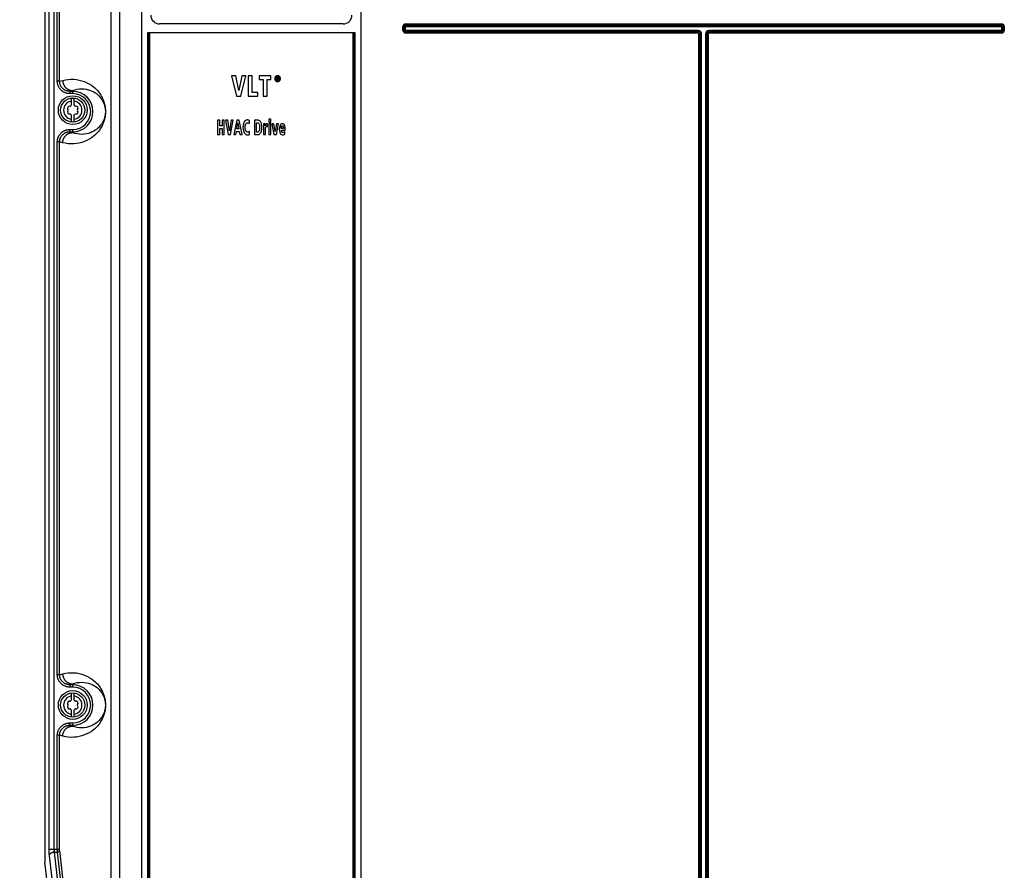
# Model space of a CAD drawing. Extents: x 0 to 594, y 0 to 420.
# Tile 8 of 73: x 66 to 134, y 189 to 248. Entities that reach past the tile are written whole.
import ezdxf

# ---------------------------------------------------------------- set-up
doc = ezdxf.new("R2010")
doc.units = 0
doc.header["$LTSCALE"] = 32.67
doc.layers.get('0').update_dxf_attribs({"linetype": 'CONTINUOUS'})
doc.layers.add('DATUM_AXIS', color=7, linetype='CONTINUOUS')
doc.styles.get("Standard").update_dxf_attribs({"font": 'txt', "width": 0.8})
doc.dimstyles.get("Standard").update_dxf_attribs({"dimtxt": 2.5, "dimasz": 2.5, "dimexe": 1.25, "dimexo": 0.625, "dimtad": 1, "dimcen": 2.5, "dimazin": 3, "dimtfac": 1, "dimtmove": 0, "dimatfit": 3})

# ---------------------------------------------------------------- blocks, each defined once
blk = doc.blocks.new('_FILLED')
at = {"color": 0, "linetype": 'BYBLOCK'}
blk.add_solid([(0, 0), (-1, 0.143), (-1, -0.143)], dxfattribs=at)
blk = doc.blocks.new('*D2')
at = {"color": 2, "linetype": 'CONTINUOUS'}
for p, q in [((65.576, 288.108), (53.526, 288.108)), ((54.526, 288.108), (54.526, 211.359)), ((54.526, 134.611), (54.526, 211.359)), ((67.879, 134.611), (53.526, 134.611))]:
    blk.add_line(p, q, dxfattribs=at)
at = {"color": 2, "linetype": 'CONTINUOUS', "xscale": 3.5, "yscale": 3.5, "zscale": 3.5}
for p, rotation in [((54.526, 288.108), 90), ((54.526, 134.611), 270)]:
    blk.add_blockref('_FILLED', p, dxfattribs=dict(at, rotation=rotation))
at = {"color": 5, "linetype": 'CONTINUOUS', "width": 0.8}
blk.add_text('767', height=3.5, rotation=90, dxfattribs=at).set_placement((53.651, 207.159))

msp = doc.modelspace()

# ---------------------------------------------------------------- linework, layer by layer
at = {"color": 7, "linetype": 'CONTINUOUS'}
for p, q in [((67.646, 286.713), (67.646, 189.699)), ((74.383, 141.434), (74.383, 285.368)), ((89.583, 285.368), (89.583, 139.034)), ((88.363, 247.701), (75.603, 247.701)), ((74.791, 247.099), (89.176, 247.099)), ((89.036, 247.073), (74.931, 247.073)), ((80.597, 244.091), (80.951, 242.691)), ((80.897, 244.091), (80.597, 244.091)), ((81.107, 243.07), (80.897, 244.091)), ((81.324, 244.091), (81.107, 243.07)), ((81.251, 242.691), (81.611, 244.091)), ((81.611, 244.091), (81.324, 244.091)), ((81.772, 244.091), (81.772, 242.691)), ((82.049, 244.091), (81.772, 244.091)), ((82.049, 242.943), (82.049, 244.091)), ((82.534, 244.091), (82.534, 243.839)), ((83.331, 244.091), (82.534, 244.091)), ((83.331, 243.839), (83.331, 244.091)), ((82.534, 243.839), (82.793, 243.839)), ((82.793, 243.839), (82.793, 242.691)), ((83.071, 242.691), (83.071, 243.839)), ((83.071, 243.839), (83.331, 243.839)), ((83.728, 244.01), (83.728, 243.788)), ((83.805, 244.01), (83.728, 244.01)), ((83.728, 243.788), (83.772, 243.788)), ((83.772, 243.919), (83.772, 243.972)), ((83.772, 243.972), (83.801, 243.972)), ((83.806, 243.919), (83.772, 243.919)), ((83.772, 243.788), (83.772, 243.882)), ((83.772, 243.882), (83.792, 243.882)), ((83.792, 243.882), (83.84, 243.788)), ((83.891, 243.788), (83.837, 243.884)), ((83.84, 243.788), (83.891, 243.788)), ((80.951, 242.691), (81.251, 242.691)), ((81.772, 242.691), (82.444, 242.691)), ((82.444, 242.943), (82.049, 242.943)), ((82.444, 242.691), (82.444, 242.943)), ((82.793, 242.691), (83.071, 242.691)), ((79.643, 241.011), (79.643, 240.011)), ((79.792, 241.011), (79.643, 241.011)), ((79.792, 240.612), (79.792, 241.011)), ((79.948, 241.011), (79.948, 240.612)), ((80.096, 241.011), (79.948, 241.011)), ((80.096, 240.011), (80.096, 241.011)), ((80.183, 241.011), (80.372, 240.011)), ((80.343, 241.011), (80.183, 241.011)), ((80.455, 240.281), (80.343, 241.011)), ((80.572, 241.011), (80.455, 240.281)), ((80.533, 240.011), (80.725, 241.011)), ((80.725, 241.011), (80.572, 241.011)), ((80.967, 241.011), (80.756, 240.011)), ((81.131, 241.011), (80.967, 241.011)), ((80.971, 240.403), (81.048, 240.82)), ((81.048, 240.82), (81.114, 240.403)), ((81.335, 240.011), (81.131, 241.011)), ((81.848, 240.785), (81.855, 240.98)), ((82.204, 241.011), (82.204, 240.011)), ((82.43, 241.011), (82.204, 241.011)), ((82.352, 240.186), (82.352, 240.836)), ((82.352, 240.836), (82.391, 240.836)), ((82.949, 240.758), (82.818, 240.758)), ((82.953, 240.623), (82.949, 240.758)), ((83.107, 240.769), (83.086, 240.769)), ((83.107, 240.56), (83.107, 240.769)), ((83.193, 241.086), (83.193, 240.886)), ((83.335, 241.086), (83.193, 241.086)), ((83.193, 240.886), (83.335, 240.886)), ((83.193, 240.758), (83.193, 240.011)), ((83.335, 240.758), (83.193, 240.758)), ((83.335, 240.886), (83.335, 241.086)), ((83.335, 240.011), (83.335, 240.758)), ((83.402, 240.758), (83.55, 240.011)), ((83.552, 240.758), (83.402, 240.758)), ((83.639, 240.225), (83.552, 240.758)), ((83.727, 240.758), (83.639, 240.225)), ((83.719, 240.011), (83.868, 240.758)), ((83.868, 240.758), (83.727, 240.758)), ((79.643, 240.011), (79.792, 240.011)), ((79.948, 240.612), (79.792, 240.612)), ((79.792, 240.011), (79.792, 240.427)), ((79.792, 240.427), (79.948, 240.427)), ((79.948, 240.427), (79.948, 240.011)), ((79.948, 240.011), (80.096, 240.011)), ((80.372, 240.011), (80.533, 240.011)), ((80.756, 240.011), (80.9, 240.011)), ((80.9, 240.011), (80.943, 240.235)), ((80.943, 240.235), (81.143, 240.235)), ((81.114, 240.403), (80.971, 240.403)), ((81.143, 240.235), (81.182, 240.011)), ((81.182, 240.011), (81.335, 240.011)), ((81.857, 240.03), (81.851, 240.239)), ((82.204, 240.011), (82.411, 240.011)), ((82.4, 240.186), (82.352, 240.186)), ((82.822, 240.602), (82.822, 240.011)), ((82.822, 240.011), (82.965, 240.011)), ((82.965, 240.011), (82.965, 240.345)), ((83.193, 240.011), (83.335, 240.011)), ((83.55, 240.011), (83.719, 240.011)), ((84.21, 240.447), (84.062, 240.447)), ((84.062, 240.325), (84.341, 240.325)), ((84.316, 240.042), (84.313, 240.213)), ((84.341, 240.325), (84.341, 240.379)), ((71.119, 159.578), (67.656, 189.502))]:
    msp.add_line(p, q, dxfattribs=at)
at = {"color": 9, "linetype": 'CONTINUOUS'}
for p, q in [((67.922, 286.613), (67.922, 190.38)), ((68.279, 286.613), (68.279, 190.408)), ((72.851, 141.489), (72.851, 285.967)), ((72.255, 141.676), (72.255, 285.368)), ((68.513, 243.714), (68.513, 280.709)), ((68.671, 243.714), (68.671, 280.709)), ((92.508, 247.251), (92.508, 247.511)), ((92.508, 247.511), (92.693, 247.511)), ((92.601, 247.251), (92.601, 247.511)), ((92.693, 247.251), (92.693, 247.511)), ((92.703, 247.522), (92.703, 247.706)), ((92.703, 247.706), (134.063, 247.706)), ((92.703, 247.614), (134.063, 247.614)), ((92.703, 247.522), (134.063, 247.522)), ((134.063, 247.522), (134.063, 247.706)), ((134.074, 247.511), (134.074, 247.251)), ((134.074, 247.511), (134.258, 247.511)), ((134.166, 247.511), (134.166, 247.251)), ((134.258, 247.511), (134.258, 247.251)), ((74.791, 142.025), (74.791, 247.099)), ((74.861, 142.025), (74.861, 247.086)), ((74.931, 142.025), (74.931, 247.073)), ((89.036, 247.073), (89.036, 142.025)), ((89.106, 247.086), (89.106, 142.025)), ((89.176, 247.099), (89.176, 142.025)), ((92.508, 247.251), (92.693, 247.251)), ((92.703, 247.057), (92.703, 247.241)), ((113.013, 247.241), (92.703, 247.241)), ((113.013, 247.149), (92.703, 247.149)), ((113.013, 247.057), (92.703, 247.057)), ((113.013, 247.057), (113.013, 247.241)), ((113.058, 141.649), (113.058, 247.011)), ((113.058, 247.011), (113.243, 247.011)), ((113.151, 141.649), (113.151, 247.011)), ((113.243, 141.649), (113.243, 247.011)), ((113.524, 247.011), (113.524, 141.649)), ((113.524, 247.011), (113.708, 247.011)), ((113.616, 247.011), (113.616, 141.649)), ((113.708, 247.011), (113.708, 141.649)), ((113.753, 247.057), (113.753, 247.241)), ((134.063, 247.241), (113.753, 247.241)), ((134.063, 247.149), (113.753, 247.149)), ((134.063, 247.057), (113.753, 247.057)), ((134.063, 247.057), (134.063, 247.241)), ((134.074, 247.251), (134.258, 247.251)), ((68.671, 243.714), (68.513, 243.714)), ((68.671, 243.714), (68.888, 243.772)), ((69.375, 243.016), (69.583, 243.073)), ((69.375, 243.016), (69.375, 242.856)), ((69.583, 243.016), (69.375, 243.016)), ((69.583, 242.856), (69.375, 242.856)), ((69.583, 242.856), (69.583, 243.073)), ((69.375, 240.207), (69.375, 240.366)), ((69.375, 240.366), (69.583, 240.366)), ((69.583, 240.15), (69.375, 240.207)), ((69.375, 240.207), (69.583, 240.207)), ((69.583, 240.15), (69.583, 240.366)), ((68.513, 202.514), (68.513, 239.509)), ((68.671, 239.509), (68.513, 239.509)), ((68.671, 202.514), (68.671, 239.509)), ((68.888, 239.45), (68.671, 239.509)), ((68.671, 202.514), (68.513, 202.514)), ((68.671, 202.514), (68.888, 202.572)), ((69.375, 201.816), (69.583, 201.873)), ((69.375, 201.816), (69.375, 201.656)), ((69.583, 201.816), (69.375, 201.816)), ((69.583, 201.656), (69.375, 201.656)), ((69.583, 201.656), (69.583, 201.873)), ((69.375, 199.007), (69.375, 199.166)), ((69.375, 199.166), (69.583, 199.166)), ((69.583, 198.95), (69.375, 199.007)), ((69.375, 199.007), (69.583, 199.007)), ((69.583, 198.95), (69.583, 199.166)), ((68.513, 190.393), (68.513, 198.309)), ((68.671, 198.309), (68.513, 198.309)), ((68.671, 190.399), (68.671, 198.309)), ((68.888, 198.25), (68.671, 198.309)), ((67.922, 190.408), (68.671, 190.408)), ((68.302, 190.196), (71.725, 160.607)), ((68.302, 190.196), (68.517, 190.196)), ((68.513, 190.362), (68.513, 190.393)), ((68.513, 190.331), (68.513, 190.362)), ((68.514, 190.301), (68.513, 190.331)), ((68.514, 190.272), (68.514, 190.301)), ((68.515, 190.245), (68.514, 190.272)), ((68.516, 190.22), (68.515, 190.245)), ((71.941, 160.607), (68.517, 190.196)), ((72.1, 160.72), (68.676, 190.309)), ((67.944, 189.942), (71.368, 160.353))]:
    msp.add_line(p, q, dxfattribs=at)
at = {"color": 7, "linetype": 'CONTINUOUS'}
for points in [[(74.791, 247.099), (74.796, 247.099), (74.802, 247.099), (74.808, 247.098), (74.814, 247.098), (74.82, 247.097), (74.826, 247.096), (74.831, 247.095), (74.837, 247.094), (74.842, 247.093), (74.847, 247.091), (74.852, 247.09), (74.857, 247.088), (74.865, 247.084)], [(74.865, 247.084), (74.87, 247.083), (74.874, 247.081), (74.88, 247.08), (74.885, 247.078), (74.89, 247.077), (74.896, 247.076), (74.902, 247.075), (74.907, 247.075), (74.913, 247.074), (74.919, 247.074), (74.925, 247.073), (74.931, 247.073)], [(89.036, 247.073), (89.042, 247.073), (89.047, 247.074), (89.053, 247.074), (89.059, 247.075), (89.065, 247.075), (89.071, 247.076), (89.076, 247.077), (89.082, 247.078), (89.087, 247.08), (89.092, 247.081), (89.097, 247.083), (89.101, 247.084)], [(89.101, 247.084), (89.11, 247.088), (89.114, 247.09), (89.119, 247.091), (89.124, 247.093), (89.13, 247.094), (89.135, 247.095), (89.141, 247.096), (89.147, 247.097), (89.152, 247.098), (89.158, 247.098), (89.164, 247.099), (89.17, 247.099), (89.176, 247.099)], [(83.664, 244.044), (83.638, 244.013), (83.62, 243.979), (83.609, 243.941), (83.605, 243.898)], [(83.805, 244.104), (83.764, 244.1), (83.728, 244.089), (83.695, 244.071), (83.664, 244.044)], [(83.704, 244.011), (83.726, 244.03), (83.749, 244.044), (83.775, 244.052), (83.805, 244.055)], [(83.948, 244.044), (83.917, 244.07), (83.884, 244.088), (83.848, 244.1), (83.805, 244.104)], [(83.805, 244.055), (83.836, 244.052), (83.862, 244.043), (83.885, 244.03), (83.907, 244.011)], [(84.005, 243.898), (84.001, 243.941), (83.99, 243.979), (83.973, 244.013), (83.948, 244.044)], [(83.605, 243.898), (83.609, 243.854), (83.62, 243.817), (83.638, 243.783), (83.663, 243.751)], [(83.662, 243.898), (83.666, 243.934), (83.674, 243.964), (83.687, 243.989), (83.704, 244.011)], [(83.704, 243.784), (83.687, 243.806), (83.674, 243.831), (83.666, 243.861), (83.662, 243.898)], [(83.663, 243.751), (83.695, 243.725), (83.728, 243.706), (83.764, 243.695), (83.805, 243.691)], [(83.805, 243.74), (83.775, 243.743), (83.749, 243.751), (83.726, 243.764), (83.704, 243.784)], [(83.801, 243.972), (83.811, 243.972), (83.821, 243.971), (83.829, 243.968)], [(83.866, 243.995), (83.852, 244.003), (83.832, 244.008), (83.805, 244.01)], [(83.907, 243.784), (83.885, 243.764), (83.861, 243.751), (83.835, 243.743), (83.805, 243.74)], [(83.805, 243.691), (83.848, 243.696), (83.884, 243.707), (83.917, 243.725), (83.948, 243.751)], [(83.833, 243.925), (83.827, 243.922), (83.818, 243.92), (83.806, 243.919)], [(83.829, 243.968), (83.835, 243.966), (83.839, 243.961), (83.842, 243.956), (83.843, 243.948)], [(83.843, 243.948), (83.842, 243.936), (83.838, 243.929), (83.833, 243.925)], [(83.837, 243.884), (83.851, 243.887), (83.862, 243.892), (83.872, 243.9)], [(83.887, 243.943), (83.885, 243.963), (83.881, 243.977), (83.874, 243.987), (83.866, 243.995)], [(83.872, 243.9), (83.88, 243.909), (83.885, 243.923), (83.887, 243.943)], [(83.907, 244.011), (83.924, 243.989), (83.937, 243.963), (83.945, 243.934), (83.948, 243.897)], [(83.948, 243.897), (83.945, 243.861), (83.936, 243.831), (83.924, 243.806), (83.907, 243.784)], [(83.948, 243.751), (83.973, 243.783), (83.99, 243.817), (84.001, 243.854), (84.005, 243.898)], [(81.429, 240.753), (81.415, 240.688), (81.406, 240.61), (81.402, 240.516)], [(81.498, 240.91), (81.473, 240.87), (81.45, 240.819), (81.429, 240.753)], [(81.687, 241.029), (81.652, 241.026), (81.617, 241.015), (81.58, 240.994), (81.541, 240.961), (81.498, 240.91)], [(81.555, 240.512), (81.561, 240.619), (81.577, 240.698), (81.599, 240.755)], [(81.599, 240.755), (81.621, 240.791), (81.644, 240.814), (81.667, 240.829), (81.691, 240.838), (81.718, 240.841)], [(81.752, 241.025), (81.733, 241.027), (81.711, 241.028), (81.687, 241.029)], [(81.718, 240.841), (81.753, 240.839), (81.78, 240.832), (81.8, 240.822)], [(81.799, 241.011), (81.784, 241.017), (81.768, 241.021), (81.752, 241.025)], [(81.855, 240.98), (81.842, 240.989), (81.824, 241), (81.799, 241.011)], [(81.8, 240.822), (81.82, 240.808), (81.836, 240.796), (81.848, 240.785)], [(82.391, 240.836), (82.424, 240.833), (82.452, 240.822), (82.477, 240.805), (82.5, 240.779), (82.522, 240.741), (82.54, 240.685), (82.553, 240.608), (82.558, 240.502)], [(82.626, 240.899), (82.585, 240.946), (82.547, 240.977), (82.509, 240.996), (82.471, 241.008), (82.43, 241.011)], [(82.713, 240.503), (82.705, 240.657), (82.684, 240.768), (82.657, 240.846), (82.626, 240.899)], [(82.818, 240.758), (82.82, 240.717), (82.821, 240.665), (82.822, 240.602)], [(82.977, 240.681), (82.961, 240.642), (82.953, 240.623)], [(83.001, 240.728), (82.992, 240.714), (82.984, 240.699), (82.977, 240.681)], [(83.036, 240.759), (83.023, 240.751), (83.011, 240.74), (83.001, 240.728)], [(83.086, 240.769), (83.066, 240.768), (83.049, 240.764), (83.036, 240.759)], [(83.98, 240.655), (83.952, 240.583), (83.932, 240.496), (83.925, 240.387)], [(84.136, 240.769), (84.098, 240.764), (84.066, 240.751), (84.036, 240.731), (84.007, 240.7), (83.98, 240.655)], [(84.094, 240.609), (84.102, 240.619), (84.111, 240.625), (84.122, 240.629), (84.136, 240.631)], [(84.187, 240.763), (84.166, 240.767), (84.148, 240.769), (84.136, 240.769)], [(84.136, 240.631), (84.152, 240.629), (84.165, 240.623), (84.176, 240.613), (84.187, 240.598), (84.195, 240.575)], [(84.256, 240.721), (84.23, 240.743), (84.207, 240.757), (84.187, 240.763)], [(84.316, 240.605), (84.296, 240.659), (84.276, 240.696), (84.256, 240.721)], [(81.402, 240.516), (81.41, 240.385), (81.428, 240.282), (81.454, 240.201), (81.485, 240.136)], [(81.485, 240.136), (81.525, 240.078), (81.566, 240.04), (81.606, 240.015), (81.649, 240), (81.698, 239.995)], [(81.602, 240.275), (81.579, 240.333), (81.562, 240.41), (81.555, 240.512)], [(81.721, 240.186), (81.696, 240.189), (81.673, 240.198), (81.65, 240.213), (81.626, 240.238), (81.602, 240.275)], [(81.698, 239.995), (81.738, 239.997), (81.772, 240.002), (81.799, 240.008)], [(81.809, 240.209), (81.787, 240.197), (81.758, 240.189), (81.721, 240.186)], [(81.799, 240.008), (81.824, 240.016), (81.843, 240.023), (81.857, 240.03)], [(81.851, 240.239), (81.843, 240.232), (81.829, 240.222), (81.809, 240.209)], [(82.52, 240.277), (82.501, 240.241), (82.48, 240.217), (82.457, 240.2), (82.431, 240.19), (82.4, 240.186)], [(82.411, 240.011), (82.457, 240.016), (82.5, 240.028), (82.541, 240.05), (82.582, 240.082), (82.623, 240.128)], [(82.558, 240.502), (82.553, 240.408), (82.539, 240.334), (82.52, 240.277)], [(82.623, 240.128), (82.656, 240.183), (82.684, 240.258), (82.704, 240.361), (82.713, 240.503)], [(82.965, 240.345), (82.965, 240.373), (82.966, 240.4), (82.969, 240.427)], [(82.969, 240.427), (82.972, 240.453), (82.976, 240.477), (82.982, 240.498)], [(82.982, 240.498), (82.989, 240.52), (82.999, 240.537), (83.01, 240.551)], [(83.01, 240.551), (83.023, 240.56), (83.038, 240.567), (83.059, 240.569)], [(83.059, 240.569), (83.076, 240.568), (83.092, 240.565), (83.107, 240.56)], [(83.925, 240.387), (83.933, 240.266), (83.954, 240.176), (83.983, 240.108)], [(83.983, 240.108), (84.011, 240.068), (84.041, 240.04), (84.075, 240.019), (84.116, 240.006), (84.166, 240.002)], [(84.062, 240.447), (84.062, 240.459), (84.063, 240.475), (84.064, 240.495)], [(84.09, 240.207), (84.075, 240.24), (84.065, 240.279), (84.062, 240.325)], [(84.064, 240.495), (84.065, 240.514), (84.068, 240.534), (84.072, 240.555)], [(84.072, 240.555), (84.078, 240.576), (84.085, 240.594), (84.094, 240.609)], [(84.179, 240.154), (84.15, 240.158), (84.127, 240.168), (84.108, 240.183), (84.09, 240.207)], [(84.166, 240.002), (84.216, 240.006), (84.266, 240.019), (84.316, 240.042)], [(84.216, 240.159), (84.204, 240.156), (84.191, 240.154), (84.179, 240.154)], [(84.195, 240.575), (84.203, 240.54), (84.208, 240.497), (84.21, 240.447)], [(84.252, 240.172), (84.241, 240.167), (84.229, 240.162), (84.216, 240.159)], [(84.313, 240.213), (84.295, 240.199), (84.275, 240.186), (84.252, 240.172)], [(84.341, 240.379), (84.338, 240.476), (84.329, 240.55), (84.316, 240.605)], [(67.646, 189.699), (67.646, 189.683), (67.647, 189.667), (67.647, 189.652), (67.647, 189.637), (67.648, 189.622), (67.648, 189.607), (67.649, 189.592), (67.65, 189.578), (67.651, 189.564), (67.652, 189.551), (67.653, 189.538), (67.654, 189.526), (67.655, 189.514), (67.656, 189.502)]]:
    msp.add_lwpolyline(points, dxfattribs=at)
at = {"color": 9, "linetype": 'CONTINUOUS'}
for points in [[(69.375, 242.856), (69.338, 242.857), (69.302, 242.859), (69.265, 242.863), (69.229, 242.869), (69.192, 242.876), (69.157, 242.884), (69.121, 242.894), (69.086, 242.906), (69.052, 242.919), (69.018, 242.933), (68.985, 242.949), (68.953, 242.966), (68.921, 242.984), (68.89, 243.004), (68.861, 243.025), (68.832, 243.048), (68.804, 243.071), (68.777, 243.096), (68.751, 243.121), (68.726, 243.148), (68.703, 243.176), (68.681, 243.205), (68.66, 243.235), (68.64, 243.265), (68.621, 243.296), (68.604, 243.328), (68.589, 243.361), (68.574, 243.395), (68.561, 243.429), (68.55, 243.463), (68.54, 243.498), (68.532, 243.533), (68.525, 243.569), (68.519, 243.605), (68.516, 243.641), (68.513, 243.677), (68.513, 243.714)], [(69.375, 243.016), (69.343, 243.017), (69.311, 243.019), (69.28, 243.023), (69.248, 243.028), (69.217, 243.034), (69.186, 243.042), (69.156, 243.051), (69.126, 243.061), (69.097, 243.073), (69.068, 243.086), (69.04, 243.1), (69.012, 243.116), (68.985, 243.132), (68.959, 243.15), (68.934, 243.169), (68.91, 243.189), (68.887, 243.211), (68.865, 243.233), (68.844, 243.256), (68.823, 243.28), (68.804, 243.305), (68.787, 243.33), (68.77, 243.357), (68.755, 243.384), (68.74, 243.412), (68.727, 243.44), (68.716, 243.469), (68.705, 243.499), (68.696, 243.529), (68.689, 243.559), (68.683, 243.589), (68.678, 243.62), (68.674, 243.651), (68.672, 243.682), (68.671, 243.714)], [(68.888, 243.772), (69.074, 243.815), (69.265, 243.843), (69.46, 243.856), (69.655, 243.853), (69.848, 243.835), (70.038, 243.801), (70.223, 243.753), (70.402, 243.691), (70.571, 243.617), (70.731, 243.532), (70.876, 243.44), (71.003, 243.346), (71.113, 243.253), (71.21, 243.161), (71.294, 243.072), (71.368, 242.984), (71.432, 242.9), (71.489, 242.819), (71.538, 242.741), (71.581, 242.667), (71.618, 242.596), (71.651, 242.53), (71.679, 242.466), (71.704, 242.406), (71.725, 242.35), (71.743, 242.297), (71.759, 242.248), (71.773, 242.201), (71.785, 242.158), (71.795, 242.117), (71.803, 242.08), (71.811, 242.045), (71.817, 242.012), (71.823, 241.981), (71.828, 241.953), (71.832, 241.926), (71.835, 241.901), (71.838, 241.877), (71.841, 241.855), (71.843, 241.833), (71.845, 241.813), (71.847, 241.794), (71.849, 241.775), (71.85, 241.758), (71.851, 241.741), (71.852, 241.724), (71.853, 241.708), (71.853, 241.693), (71.854, 241.677), (71.854, 241.662), (71.854, 241.648), (71.855, 241.633), (71.855, 241.619), (71.855, 241.604), (71.855, 241.59), (71.854, 241.575), (71.854, 241.56), (71.854, 241.545), (71.853, 241.53), (71.853, 241.514), (71.852, 241.498), (71.851, 241.482), (71.85, 241.465), (71.848, 241.447), (71.847, 241.429), (71.845, 241.409), (71.843, 241.389), (71.841, 241.368), (71.838, 241.345), (71.835, 241.322), (71.832, 241.296), (71.828, 241.27), (71.823, 241.241), (71.817, 241.211), (71.811, 241.178), (71.803, 241.143), (71.795, 241.105), (71.784, 241.065), (71.773, 241.021), (71.759, 240.975), (71.743, 240.925), (71.725, 240.872), (71.703, 240.816), (71.679, 240.756), (71.651, 240.693), (71.618, 240.626), (71.581, 240.555), (71.538, 240.481), (71.489, 240.404), (71.432, 240.323), (71.368, 240.238), (71.294, 240.151), (71.209, 240.061), (71.113, 239.969), (71.003, 239.876), (70.876, 239.783), (70.731, 239.691), (70.571, 239.606), (70.402, 239.532), (70.224, 239.47), (70.038, 239.422)], [(68.888, 243.772), (68.889, 243.741), (68.891, 243.71), (68.894, 243.679), (68.899, 243.648), (68.906, 243.617), (68.913, 243.587), (68.923, 243.557), (68.933, 243.527), (68.945, 243.498), (68.957, 243.469), (68.972, 243.442), (68.987, 243.414), (69.004, 243.388), (69.022, 243.362), (69.04, 243.337), (69.06, 243.313), (69.082, 243.29), (69.104, 243.268), (69.127, 243.246), (69.151, 243.226), (69.175, 243.207), (69.201, 243.189), (69.227, 243.173), (69.254, 243.157), (69.282, 243.143), (69.311, 243.13), (69.339, 243.118), (69.369, 243.108), (69.399, 243.099), (69.429, 243.091), (69.459, 243.084), (69.49, 243.079), (69.521, 243.076), (69.552, 243.074), (69.583, 243.073)], [(69.583, 243.073), (69.736, 243.126), (69.894, 243.164), (70.055, 243.186), (70.217, 243.193), (70.378, 243.185), (70.537, 243.161), (70.688, 243.124), (70.823, 243.078), (70.942, 243.027), (71.048, 242.971), (71.141, 242.914), (71.224, 242.855), (71.297, 242.796), (71.363, 242.737), (71.421, 242.678), (71.473, 242.621), (71.519, 242.565), (71.559, 242.511), (71.596, 242.458), (71.628, 242.407), (71.656, 242.358), (71.681, 242.311), (71.703, 242.266), (71.723, 242.223), (71.74, 242.182), (71.755, 242.142), (71.768, 242.105), (71.78, 242.07), (71.79, 242.036), (71.799, 242.004), (71.807, 241.974), (71.813, 241.946), (71.819, 241.919), (71.824, 241.894), (71.828, 241.87), (71.832, 241.848), (71.835, 241.828), (71.838, 241.809), (71.84, 241.791), (71.842, 241.774), (71.843, 241.759), (71.845, 241.744), (71.846, 241.731), (71.847, 241.718), (71.848, 241.705), (71.848, 241.694), (71.849, 241.682), (71.849, 241.671), (71.85, 241.661), (71.85, 241.651), (71.85, 241.641), (71.85, 241.631), (71.85, 241.621), (71.85, 241.611), (71.85, 241.602), (71.85, 241.592), (71.85, 241.582), (71.85, 241.572), (71.85, 241.562), (71.849, 241.551), (71.849, 241.54), (71.848, 241.529), (71.848, 241.517), (71.847, 241.505), (71.846, 241.492), (71.845, 241.478), (71.843, 241.463), (71.842, 241.448), (71.84, 241.431), (71.838, 241.414), (71.835, 241.394), (71.832, 241.374), (71.828, 241.352), (71.824, 241.328), (71.819, 241.303), (71.813, 241.276), (71.807, 241.248), (71.799, 241.218), (71.79, 241.186), (71.78, 241.152), (71.768, 241.117), (71.755, 241.08), (71.74, 241.04), (71.723, 240.999), (71.703, 240.956), (71.681, 240.911), (71.656, 240.864), (71.627, 240.815), (71.595, 240.764), (71.559, 240.712), (71.518, 240.657), (71.472, 240.601), (71.42, 240.544), (71.362, 240.486), (71.297, 240.427), (71.223, 240.368), (71.141, 240.309), (71.047, 240.251), (70.942, 240.196), (70.823, 240.144)], [(68.513, 239.509), (68.513, 239.545), (68.516, 239.582), (68.519, 239.618), (68.525, 239.654), (68.532, 239.689), (68.54, 239.725), (68.55, 239.76), (68.561, 239.794), (68.574, 239.828), (68.589, 239.862), (68.604, 239.894), (68.621, 239.926), (68.64, 239.958), (68.66, 239.988), (68.681, 240.018), (68.703, 240.047), (68.726, 240.075), (68.751, 240.101), (68.777, 240.127), (68.804, 240.152), (68.832, 240.175), (68.861, 240.198), (68.89, 240.219), (68.921, 240.238), (68.953, 240.257), (68.985, 240.274), (69.018, 240.29), (69.052, 240.304), (69.086, 240.317), (69.121, 240.329), (69.157, 240.339), (69.192, 240.347), (69.229, 240.354), (69.265, 240.359), (69.302, 240.363), (69.338, 240.366), (69.375, 240.366)], [(68.671, 239.509), (68.672, 239.54), (68.674, 239.572), (68.678, 239.603), (68.683, 239.633), (68.689, 239.664), (68.696, 239.694), (68.705, 239.724), (68.716, 239.754), (68.727, 239.782), (68.74, 239.811), (68.755, 239.839), (68.77, 239.866), (68.787, 239.892), (68.804, 239.918), (68.823, 239.943), (68.844, 239.967), (68.865, 239.99), (68.887, 240.012), (68.91, 240.033), (68.934, 240.053), (68.959, 240.072), (68.985, 240.09), (69.012, 240.107), (69.04, 240.123), (69.068, 240.137), (69.097, 240.15), (69.126, 240.162), (69.156, 240.172), (69.186, 240.181), (69.217, 240.189), (69.248, 240.195), (69.28, 240.2), (69.311, 240.204), (69.343, 240.206), (69.375, 240.207)], [(68.888, 239.45), (68.889, 239.482), (68.891, 239.513), (68.894, 239.544), (68.899, 239.575), (68.906, 239.606), (68.913, 239.636), (68.923, 239.666), (68.933, 239.696), (68.945, 239.725), (68.957, 239.753), (68.972, 239.781), (68.987, 239.808), (69.004, 239.835), (69.022, 239.861), (69.04, 239.886), (69.06, 239.91), (69.082, 239.933), (69.104, 239.955), (69.127, 239.976), (69.151, 239.996), (69.175, 240.015), (69.201, 240.033), (69.227, 240.05), (69.254, 240.066), (69.282, 240.08), (69.311, 240.093), (69.339, 240.105), (69.369, 240.115), (69.399, 240.124), (69.429, 240.132), (69.459, 240.138), (69.49, 240.143), (69.521, 240.147), (69.552, 240.149), (69.583, 240.15)], [(70.823, 240.144), (70.688, 240.098), (70.537, 240.061), (70.378, 240.038), (70.217, 240.029), (70.055, 240.036), (69.894, 240.059), (69.736, 240.097), (69.583, 240.15)], [(70.038, 239.422), (69.848, 239.388), (69.655, 239.37), (69.46, 239.367), (69.266, 239.379), (69.074, 239.408), (68.888, 239.45)], [(69.375, 201.656), (69.338, 201.657), (69.302, 201.659), (69.265, 201.663), (69.229, 201.669), (69.192, 201.676), (69.157, 201.684), (69.121, 201.694), (69.086, 201.706), (69.052, 201.719), (69.018, 201.733), (68.985, 201.749), (68.953, 201.766), (68.921, 201.784), (68.89, 201.804), (68.861, 201.825), (68.832, 201.848), (68.804, 201.871), (68.777, 201.896), (68.751, 201.921), (68.726, 201.948), (68.703, 201.976), (68.681, 202.005), (68.66, 202.035), (68.64, 202.065), (68.621, 202.096), (68.604, 202.128), (68.589, 202.161), (68.574, 202.195), (68.561, 202.229), (68.55, 202.263), (68.54, 202.298), (68.532, 202.333), (68.525, 202.369), (68.519, 202.405), (68.516, 202.441), (68.513, 202.477), (68.513, 202.514)], [(69.375, 201.816), (69.343, 201.817), (69.311, 201.819), (69.28, 201.823), (69.248, 201.828), (69.217, 201.834), (69.186, 201.842), (69.156, 201.851), (69.126, 201.861), (69.097, 201.873), (69.068, 201.886), (69.04, 201.9), (69.012, 201.916), (68.985, 201.932), (68.959, 201.95), (68.934, 201.969), (68.91, 201.989), (68.887, 202.011), (68.865, 202.033), (68.844, 202.056), (68.823, 202.08), (68.804, 202.105), (68.787, 202.13), (68.77, 202.157), (68.755, 202.184), (68.74, 202.212), (68.727, 202.24), (68.716, 202.269), (68.705, 202.299), (68.696, 202.329), (68.689, 202.359), (68.683, 202.389), (68.678, 202.42), (68.674, 202.451), (68.672, 202.482), (68.671, 202.514)], [(68.888, 202.572), (69.074, 202.615), (69.265, 202.643), (69.46, 202.656), (69.655, 202.653), (69.848, 202.635), (70.038, 202.601), (70.223, 202.553), (70.402, 202.491), (70.571, 202.417), (70.731, 202.332), (70.876, 202.24), (71.003, 202.146), (71.113, 202.053), (71.21, 201.961), (71.294, 201.872), (71.368, 201.784), (71.432, 201.7), (71.489, 201.619), (71.538, 201.541), (71.581, 201.467), (71.618, 201.396), (71.651, 201.33), (71.679, 201.266), (71.704, 201.206), (71.725, 201.15), (71.743, 201.097), (71.759, 201.048), (71.773, 201.001), (71.785, 200.958), (71.795, 200.917), (71.803, 200.88), (71.811, 200.845), (71.817, 200.812), (71.823, 200.781), (71.828, 200.753), (71.832, 200.726), (71.835, 200.701), (71.838, 200.677), (71.841, 200.655), (71.843, 200.633), (71.845, 200.613), (71.847, 200.594), (71.849, 200.575), (71.85, 200.558), (71.851, 200.541), (71.852, 200.524), (71.853, 200.508), (71.853, 200.493), (71.854, 200.477), (71.854, 200.462), (71.854, 200.448), (71.855, 200.433), (71.855, 200.419), (71.855, 200.404), (71.855, 200.39), (71.854, 200.375), (71.854, 200.36), (71.854, 200.345), (71.853, 200.33), (71.853, 200.314), (71.852, 200.298), (71.851, 200.282), (71.85, 200.265), (71.848, 200.247), (71.847, 200.229), (71.845, 200.209), (71.843, 200.189), (71.841, 200.168), (71.838, 200.145), (71.835, 200.122), (71.832, 200.096), (71.828, 200.07), (71.823, 200.041), (71.817, 200.011), (71.811, 199.978), (71.803, 199.943), (71.795, 199.905), (71.784, 199.865), (71.773, 199.821), (71.759, 199.775), (71.743, 199.725), (71.725, 199.672), (71.703, 199.616), (71.679, 199.556), (71.651, 199.493), (71.618, 199.426), (71.581, 199.355), (71.538, 199.281), (71.489, 199.204), (71.432, 199.123), (71.368, 199.038), (71.294, 198.951), (71.209, 198.861), (71.113, 198.769), (71.003, 198.676), (70.876, 198.583), (70.731, 198.491), (70.571, 198.406), (70.402, 198.332), (70.224, 198.27), (70.038, 198.222)], [(68.888, 202.572), (68.889, 202.541), (68.891, 202.51), (68.894, 202.479), (68.899, 202.448), (68.906, 202.417), (68.913, 202.387), (68.923, 202.357), (68.933, 202.327), (68.945, 202.298), (68.957, 202.269), (68.972, 202.242), (68.987, 202.214), (69.004, 202.188), (69.022, 202.162), (69.04, 202.137), (69.06, 202.113), (69.082, 202.09), (69.104, 202.068), (69.127, 202.046), (69.151, 202.026), (69.175, 202.007), (69.201, 201.989), (69.227, 201.973), (69.254, 201.957), (69.282, 201.943), (69.311, 201.93), (69.339, 201.918), (69.369, 201.908), (69.399, 201.899), (69.429, 201.891), (69.459, 201.884), (69.49, 201.879), (69.521, 201.876), (69.552, 201.874), (69.583, 201.873)], [(69.583, 201.873), (69.736, 201.926), (69.894, 201.964), (70.055, 201.986), (70.217, 201.993), (70.378, 201.985), (70.537, 201.961), (70.688, 201.924), (70.823, 201.878), (70.942, 201.827), (71.048, 201.771), (71.141, 201.714), (71.224, 201.655), (71.297, 201.596), (71.363, 201.537), (71.421, 201.478), (71.473, 201.421), (71.519, 201.365), (71.559, 201.311), (71.596, 201.258), (71.628, 201.207), (71.656, 201.158), (71.681, 201.111), (71.703, 201.066), (71.723, 201.023), (71.74, 200.982), (71.755, 200.942), (71.768, 200.905), (71.78, 200.87), (71.79, 200.836), (71.799, 200.804), (71.807, 200.774), (71.813, 200.746), (71.819, 200.719), (71.824, 200.694), (71.828, 200.67), (71.832, 200.648), (71.835, 200.628), (71.838, 200.609), (71.84, 200.591), (71.842, 200.574), (71.843, 200.559), (71.845, 200.544), (71.846, 200.531), (71.847, 200.518), (71.848, 200.505), (71.848, 200.494), (71.849, 200.482), (71.849, 200.471), (71.85, 200.461), (71.85, 200.451), (71.85, 200.441), (71.85, 200.431), (71.85, 200.421), (71.85, 200.411), (71.85, 200.402), (71.85, 200.392), (71.85, 200.382), (71.85, 200.372), (71.85, 200.362), (71.849, 200.351), (71.849, 200.34), (71.848, 200.329), (71.848, 200.317), (71.847, 200.305), (71.846, 200.292), (71.845, 200.278), (71.843, 200.263), (71.842, 200.248), (71.84, 200.231), (71.838, 200.214), (71.835, 200.194), (71.832, 200.174), (71.828, 200.152), (71.824, 200.128), (71.819, 200.103), (71.813, 200.076), (71.807, 200.048), (71.799, 200.018), (71.79, 199.986), (71.78, 199.952), (71.768, 199.917), (71.755, 199.88), (71.74, 199.84), (71.723, 199.799), (71.703, 199.756), (71.681, 199.711), (71.656, 199.664), (71.627, 199.615), (71.595, 199.564), (71.559, 199.512), (71.518, 199.457), (71.472, 199.401), (71.42, 199.344), (71.362, 199.286), (71.297, 199.227), (71.223, 199.168), (71.141, 199.109), (71.047, 199.051), (70.942, 198.996), (70.823, 198.944)], [(68.513, 198.309), (68.513, 198.345), (68.516, 198.382), (68.519, 198.418), (68.525, 198.454), (68.532, 198.489), (68.54, 198.525), (68.55, 198.56), (68.561, 198.594), (68.574, 198.628), (68.589, 198.662), (68.604, 198.694), (68.621, 198.726), (68.64, 198.758), (68.66, 198.788), (68.681, 198.818), (68.703, 198.847), (68.726, 198.875), (68.751, 198.901), (68.777, 198.927), (68.804, 198.952), (68.832, 198.975), (68.861, 198.998), (68.89, 199.019), (68.921, 199.038), (68.953, 199.057), (68.985, 199.074), (69.018, 199.09), (69.052, 199.104), (69.086, 199.117), (69.121, 199.129), (69.157, 199.139), (69.192, 199.147), (69.229, 199.154), (69.265, 199.159), (69.302, 199.163), (69.338, 199.166), (69.375, 199.166)], [(68.671, 198.309), (68.672, 198.34), (68.674, 198.372), (68.678, 198.403), (68.683, 198.433), (68.689, 198.464), (68.696, 198.494), (68.705, 198.524), (68.716, 198.554), (68.727, 198.582), (68.74, 198.611), (68.755, 198.639), (68.77, 198.666), (68.787, 198.692), (68.804, 198.718), (68.823, 198.743), (68.844, 198.767), (68.865, 198.79), (68.887, 198.812), (68.91, 198.833), (68.934, 198.853), (68.959, 198.872), (68.985, 198.89), (69.012, 198.907), (69.04, 198.923), (69.068, 198.937), (69.097, 198.95), (69.126, 198.962), (69.156, 198.972), (69.186, 198.981), (69.217, 198.989), (69.248, 198.995), (69.28, 199), (69.311, 199.004), (69.343, 199.006), (69.375, 199.007)], [(68.888, 198.25), (68.889, 198.282), (68.891, 198.313), (68.894, 198.344), (68.899, 198.375), (68.906, 198.406), (68.913, 198.436), (68.923, 198.466), (68.933, 198.496), (68.945, 198.525), (68.957, 198.553), (68.972, 198.581), (68.987, 198.608), (69.004, 198.635), (69.022, 198.661), (69.04, 198.686), (69.06, 198.71), (69.082, 198.733), (69.104, 198.755), (69.127, 198.776), (69.151, 198.796), (69.175, 198.815), (69.201, 198.833), (69.227, 198.85), (69.254, 198.866), (69.282, 198.88), (69.311, 198.893), (69.339, 198.905), (69.369, 198.915), (69.399, 198.924), (69.429, 198.932), (69.459, 198.938), (69.49, 198.943), (69.521, 198.947), (69.552, 198.949), (69.583, 198.95)], [(70.823, 198.944), (70.688, 198.898), (70.537, 198.861), (70.378, 198.838), (70.217, 198.829), (70.055, 198.836), (69.894, 198.859), (69.736, 198.897), (69.583, 198.95)], [(70.038, 198.222), (69.848, 198.188), (69.655, 198.17), (69.46, 198.167), (69.266, 198.179), (69.074, 198.208), (68.888, 198.25)], [(67.922, 190.38), (67.922, 190.351), (67.922, 190.322), (67.923, 190.294), (67.923, 190.266), (67.924, 190.238), (67.925, 190.21), (67.926, 190.183), (67.927, 190.156), (67.929, 190.13), (67.93, 190.104), (67.932, 190.079), (67.934, 190.054), (67.935, 190.03), (67.937, 190.007), (67.939, 189.984), (67.942, 189.963), (67.944, 189.942)], [(68.302, 190.196), (68.283, 190.195), (68.264, 190.193), (68.245, 190.19), (68.226, 190.186), (68.207, 190.182), (68.189, 190.177), (68.171, 190.171), (68.153, 190.165), (68.136, 190.158), (68.12, 190.151), (68.103, 190.142), (68.088, 190.134), (68.073, 190.125), (68.058, 190.115), (68.045, 190.105), (68.032, 190.094), (68.02, 190.083), (68.008, 190.071), (67.998, 190.059), (67.988, 190.047), (67.979, 190.035), (67.971, 190.022), (67.964, 190.009), (67.958, 189.996), (67.953, 189.982), (67.949, 189.969), (67.946, 189.955), (67.944, 189.942)], [(68.279, 190.408), (68.279, 190.393), (68.28, 190.377), (68.28, 190.362), (68.281, 190.346), (68.282, 190.331), (68.283, 190.316), (68.284, 190.301), (68.286, 190.287), (68.287, 190.273), (68.289, 190.259), (68.291, 190.245), (68.294, 190.232), (68.296, 190.22), (68.299, 190.208), (68.302, 190.196)], [(68.517, 190.196), (68.517, 190.208), (68.516, 190.22)], [(68.676, 190.309), (68.675, 190.302), (68.673, 190.295), (68.671, 190.288), (68.668, 190.28), (68.664, 190.273), (68.659, 190.266), (68.654, 190.26), (68.649, 190.253), (68.643, 190.247), (68.636, 190.241), (68.629, 190.235), (68.621, 190.23), (68.613, 190.225), (68.605, 190.22), (68.596, 190.216), (68.587, 190.212), (68.578, 190.208), (68.568, 190.205), (68.558, 190.202), (68.548, 190.2), (68.538, 190.198), (68.528, 190.197), (68.517, 190.196)], [(68.676, 190.309), (68.675, 190.316), (68.675, 190.323), (68.674, 190.331), (68.674, 190.338), (68.673, 190.347), (68.673, 190.355), (68.672, 190.363), (68.672, 190.372), (68.672, 190.381), (68.672, 190.39), (68.671, 190.399)]]:
    msp.add_lwpolyline(points, dxfattribs=at)
at = {"color": 7, "linetype": 'CONTINUOUS'}
for centre, start, end in [((75.603, 248.301), 180, 270), ((88.363, 248.301), 270, 360)]:
    msp.add_arc(centre, 0.6, start, end, dxfattribs=at)
at = {"color": 9, "linetype": 'CONTINUOUS'}
for centre, radius, start, end in [((92.703, 247.511), 0.195, 90, 180), ((92.703, 247.511), 0.103, 90, 180), ((92.703, 247.511), 0.0105, 90, 180), ((134.063, 247.511), 0.195, 0, 90), ((134.063, 247.511), 0.103, 0, 90), ((134.063, 247.511), 0.0105, 0, 90), ((92.703, 247.251), 0.195, 180, 270), ((92.703, 247.251), 0.103, 180, 270), ((92.703, 247.251), 0.0105, 180, 270), ((113.013, 247.011), 0.23, 0, 90), ((113.013, 247.011), 0.137, 0, 90), ((113.013, 247.011), 0.0452, 0, 90), ((113.753, 247.011), 0.23, 90, 180), ((113.753, 247.011), 0.137, 90, 180), ((113.753, 247.011), 0.0452, 90, 180), ((134.063, 247.251), 0.195, 270, 0), ((134.063, 247.251), 0.103, 270, 0), ((134.063, 247.251), 0.0105, 270, 360), ((69.583, 241.611), 1.405, 270, 90), ((69.583, 241.611), 1.245, 270, 90), ((69.583, 200.411), 1.405, 270, 90), ((69.583, 200.411), 1.245, 270, 90)]:
    msp.add_arc(centre, radius, start, end, dxfattribs=at)
at = {"layer": 'DATUM_AXIS', "color": 7, "linetype": 'CONTINUOUS'}
for p, q in [((69.483, 242.545), (69.483, 242.07)), ((69.683, 242.07), (69.683, 242.545)), ((69.483, 241.353), (69.483, 240.877)), ((69.683, 240.877), (69.683, 241.353)), ((69.483, 201.245), (69.483, 200.77)), ((69.683, 200.77), (69.683, 201.245)), ((69.483, 200.053), (69.483, 199.577)), ((69.683, 199.577), (69.683, 200.053))]:
    msp.add_line(p, q, dxfattribs=at)
for centre, radius in [((69.583, 241.711), 1), ((69.583, 241.711), 0.84), ((69.583, 200.411), 1), ((69.583, 200.411), 0.84)]:
    msp.add_circle(centre, radius, dxfattribs=at)
at = {"layer": 'DATUM_AXIS', "color": 9, "linetype": 'CONTINUOUS'}
for centre, start, end in [((69.583, 241.711), 98.9893, 261.0107), ((69.583, 241.711), 278.9893, 81.0107), ((69.583, 200.411), 98.9893, 261.0107), ((69.583, 200.411), 278.9893, 81.0107)]:
    msp.add_arc(centre, 0.64, start, end, dxfattribs=at)
at = {"layer": 'DATUM_AXIS', "color": 7, "linetype": 'CONTINUOUS'}
for centre, radius, start, end in [((69.394, 242.039), 0.06, 259.87712, 340.12288), ((69.583, 241.97), 0.141, 135.18228, 160.12288), ((69.583, 241.97), 0.141, 19.87712, 44.81772), ((69.772, 242.039), 0.06, 199.87712, 280.12288), ((69.359, 241.841), 0.141, 79.87712, 220.12288), ((69.359, 241.582), 0.141, 139.87712, 280.12288), ((69.205, 241.711), 0.06, 319.87712, 40.12288), ((69.394, 241.384), 0.06, 19.87712, 100.12288), ((69.583, 241.452), 0.141, 199.87712, 224.81772), ((69.583, 241.452), 0.141, 315.18228, 340.12288), ((69.772, 241.384), 0.06, 79.87712, 160.12288), ((69.808, 241.841), 0.141, 319.87712, 100.12288), ((69.808, 241.582), 0.141, 259.87712, 40.12288), ((69.961, 241.711), 0.06, 139.87712, 220.12288), ((69.359, 200.541), 0.141, 79.87712, 220.12288), ((69.359, 200.282), 0.141, 139.87712, 280.12288), ((69.205, 200.411), 0.06, 319.87712, 40.12288), ((69.394, 200.739), 0.06, 259.87712, 340.12288), ((69.583, 200.67), 0.141, 135.18228, 160.12288), ((69.583, 200.67), 0.141, 19.87712, 44.81772), ((69.772, 200.739), 0.06, 199.87712, 280.12288), ((69.808, 200.541), 0.141, 319.87712, 100.12288), ((69.808, 200.282), 0.141, 259.87712, 40.12288), ((69.961, 200.411), 0.06, 139.87712, 220.12288), ((69.394, 200.084), 0.06, 19.87712, 100.12288), ((69.583, 200.152), 0.141, 199.87712, 224.81772), ((69.583, 200.152), 0.141, 315.18228, 340.12288), ((69.772, 200.084), 0.06, 79.87712, 160.12288)]:
    msp.add_arc(centre, radius, start, end, dxfattribs=at)

# ---------------------------------------------------------------- dimensions: what is measured, and where the dimension line sits
at = {"color": 2, "linetype": 'CONTINUOUS'}
dim = msp.add_linear_dim(base=(54.526, 134.611), p1=(65.576, 288.108), p2=(67.879, 134.611), angle=270, dimstyle='Standard', dxfattribs=at)
dim.commit()
dim.dimension.update_dxf_attribs({"geometry": '*D2', "text_midpoint": (51.901, 211.359), "dimtype": 128})

doc.saveas('drawing.dxf')
